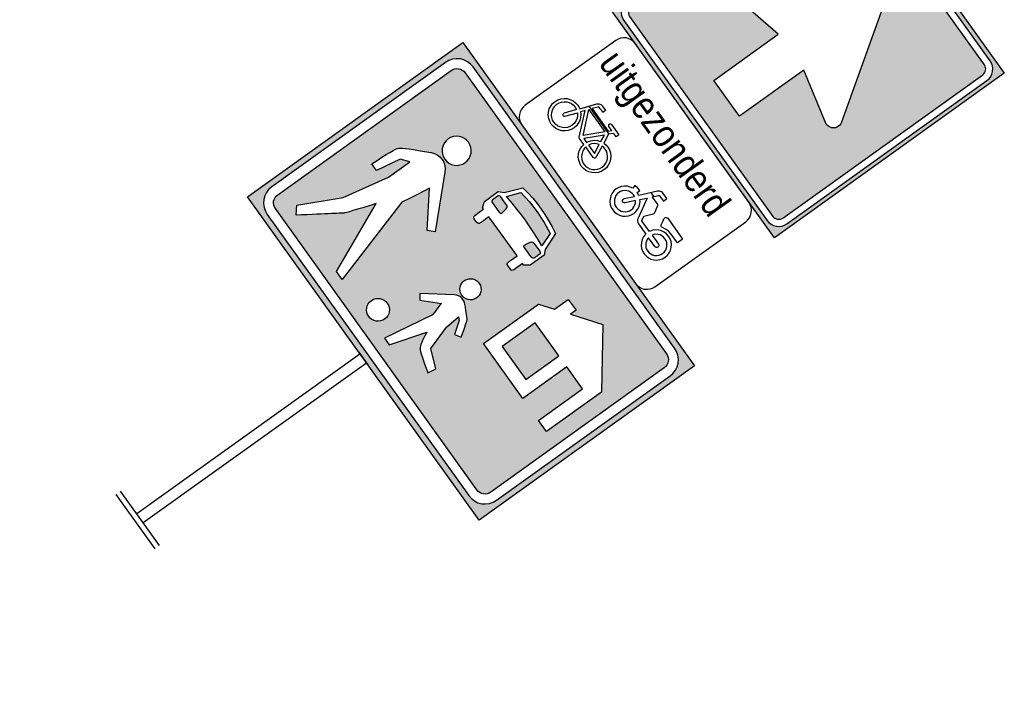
# Model space of a CAD drawing. Header units: metres. Extents: x 197071 to 197673, y 354832 to 355594.
# Tile 5 of 28: x 197665.39 to 197673.33, y 354846.97 to 354852.33. Entities that reach past the tile are written whole.
import ezdxf

# ---------------------------------------------------------------- set-up
doc = ezdxf.new("R2010")
doc.units = ezdxf.units.M
doc.layers.get('0').update_dxf_attribs({"lineweight": 25})
doc.styles.add('RVV', font='arial.ttf', dxfattribs={"width": 0.85, "height": 2})

# ---------------------------------------------------------------- blocks, each defined once
blk = doc.blocks.new('C03')
h = blk.add_hatch(color=253)
h.paths.add_polyline_path([(1.9935, 0.4412), (1.993, 0.4461), (1.9916, 0.4508), (1.9892, 0.4552), (1.9861, 0.459), (1.9822, 0.4622), (1.9778, 0.4646), (1.973, 0.466), (1.968, 0.4665), (1.0861, 0.4665), (1.0811, 0.466), (1.0763, 0.4646), (1.0719, 0.4622), (1.068, 0.459), (1.0648, 0.4552), (1.0625, 0.4508), (1.061, 0.4461), (1.0606, 0.4412), (1.0606, -0.4412), (1.061, -0.4461), (1.0625, -0.4508), (1.0648, -0.4552), (1.068, -0.459), (1.0718, -0.4622), (1.0762, -0.4646), (1.081, -0.466), (1.0859, -0.4665), (1.9682, -0.4665), (1.9731, -0.466), (1.9778, -0.4646), (1.9822, -0.4622), (1.9861, -0.459), (1.9892, -0.4552), (1.9916, -0.4508), (1.993, -0.4461), (1.9935, -0.4412)], flags=0)
h.paths.add_polyline_path([(1.8679, 0.0263), (1.8727, 0.0223), (1.8766, 0.0175), (1.8795, 0.0121), (1.8813, 0.0061), (1.8819, 0), (1.8813, -0.0061), (1.8795, -0.0121), (1.8766, -0.0175), (1.8727, -0.0223), (1.8679, -0.0263), (1.4573, -0.3102), (1.4519, -0.3132), (1.446, -0.3149), (1.4399, -0.3155), (1.4337, -0.3148), (1.4278, -0.3129), (1.4224, -0.3099), (1.4176, -0.3059), (1.4138, -0.301), (1.4109, -0.2956), (1.4092, -0.2896), (1.4087, -0.2835), (1.4095, -0.2774), (1.456, -0.0788), (1.1721, -0.0788), (1.1721, 0.0788), (1.456, 0.0788), (1.4095, 0.2774), (1.4087, 0.2835), (1.4092, 0.2896), (1.4109, 0.2956), (1.4138, 0.301), (1.4176, 0.3059), (1.4224, 0.3099), (1.4278, 0.3129), (1.4337, 0.3148), (1.4399, 0.3155), (1.446, 0.3149), (1.4519, 0.3132), (1.4573, 0.3102)], flags=0)
h.paths.add_polyline_path([(2.0341, 0.507), (1.02, 0.507), (1.02, -0.507), (2.0341, -0.507)])
h.paths.add_polyline_path([(2.004, 0.477), (2.0103, 0.4693), (2.015, 0.4605), (2.0179, 0.451), (2.0189, 0.4412), (2.0189, -0.4412), (2.0179, -0.451), (2.015, -0.4605), (2.0103, -0.4693), (2.004, -0.477), (1.9963, -0.4833), (1.9876, -0.488), (1.9781, -0.4909), (1.9682, -0.4918), (1.0859, -0.4918), (1.076, -0.4909), (1.0665, -0.488), (1.0577, -0.4833), (1.0501, -0.477), (1.0437, -0.4693), (1.0391, -0.4605), (1.0362, -0.451), (1.0352, -0.4412), (1.0352, 0.4412), (1.0362, 0.451), (1.0391, 0.4605), (1.0437, 0.4693), (1.0501, 0.477), (1.0577, 0.4833), (1.0665, 0.488), (1.076, 0.4909), (1.0859, 0.4918), (1.9682, 0.4918), (1.9781, 0.4909), (1.9876, 0.488), (1.9963, 0.4833)], flags=16)
at = {"color": 0}
blk.add_line((1.02, -0.02), (1.02, 0.02), dxfattribs=at)
for points in [[(2.0341, 0.507), (2.0341, -0.507), (1.02, -0.507), (1.02, 0.507), (2.0341, 0.507)], [(1.9682, -0.4918), (1.9781, -0.4909), (1.9876, -0.488), (1.9963, -0.4833), (2.004, -0.477), (2.0103, -0.4693), (2.015, -0.4605), (2.0179, -0.451), (2.0189, -0.4412), (2.0189, 0.4412), (2.0179, 0.451), (2.015, 0.4605), (2.0103, 0.4693), (2.004, 0.477), (1.9963, 0.4833), (1.9876, 0.488), (1.9781, 0.4909), (1.9682, 0.4918), (1.0859, 0.4918), (1.076, 0.4909), (1.0665, 0.488), (1.0577, 0.4833), (1.0501, 0.477), (1.0437, 0.4693), (1.0391, 0.4605), (1.0362, 0.451), (1.0352, 0.4412), (1.0352, -0.4412), (1.0362, -0.451), (1.0391, -0.4605), (1.0437, -0.4693), (1.0501, -0.477), (1.0577, -0.4833), (1.0665, -0.488), (1.076, -0.4909), (1.0859, -0.4918), (1.9682, -0.4918)], [(1.9682, -0.4665), (1.9731, -0.466), (1.9778, -0.4646), (1.9822, -0.4622), (1.9861, -0.459), (1.9892, -0.4552), (1.9916, -0.4508), (1.993, -0.4461), (1.9935, -0.4412), (1.9935, 0.4412), (1.993, 0.4461), (1.9916, 0.4508), (1.9892, 0.4552), (1.9861, 0.459), (1.9822, 0.4622), (1.9778, 0.4646), (1.973, 0.466), (1.968, 0.4665), (1.0861, 0.4665), (1.0811, 0.466), (1.0763, 0.4646), (1.0719, 0.4622), (1.068, 0.459), (1.0648, 0.4552), (1.0625, 0.4508), (1.061, 0.4461), (1.0606, 0.4412), (1.0606, -0.4412), (1.061, -0.4461), (1.0625, -0.4508), (1.0648, -0.4552), (1.068, -0.459), (1.0718, -0.4622), (1.0762, -0.4646), (1.081, -0.466), (1.0859, -0.4665), (1.9682, -0.4665)], [(1.456, -0.0788), (1.1721, -0.0788), (1.1721, 0.0788), (1.456, 0.0788), (1.4095, 0.2774), (1.4087, 0.2835), (1.4092, 0.2896), (1.4109, 0.2956), (1.4138, 0.301), (1.4176, 0.3059), (1.4224, 0.3099), (1.4278, 0.3129), (1.4337, 0.3148), (1.4399, 0.3155), (1.446, 0.3149), (1.4519, 0.3132), (1.4573, 0.3102), (1.8679, 0.0263), (1.8727, 0.0223), (1.8766, 0.0175), (1.8795, 0.0121), (1.8813, 0.0061), (1.8819, 0), (1.8813, -0.0061), (1.8795, -0.0121), (1.8766, -0.0175), (1.8727, -0.0223), (1.8679, -0.0263), (1.4573, -0.3102), (1.4519, -0.3132), (1.446, -0.3149), (1.4399, -0.3155), (1.4337, -0.3148), (1.4278, -0.3129), (1.4224, -0.3099), (1.4176, -0.3059), (1.4138, -0.301), (1.4109, -0.2956), (1.4092, -0.2896), (1.4087, -0.2835), (1.4095, -0.2774), (1.456, -0.0788)]]:
    blk.add_lwpolyline(points, close=True, dxfattribs=at)
blk = doc.blocks.new('OB54')
h = blk.add_hatch()
h.set_pattern_fill('LINE', color=0, scale=0.05, style=0)
h.paths.add_polyline_path([(-0.115, -0.3488), (-0.131, -0.3155), (-0.1387, -0.3217), (-0.1445, -0.3287), (-0.1488, -0.3368), (-0.1507, -0.3427), (-0.1519, -0.3488)], flags=16)
h.paths.add_polyline_path([(-0.157, -0.273), (-0.1912, -0.3442), (-0.2544, -0.273)], flags=16)
h.paths.add_polyline_path([(-0.1637, -0.3488), (-0.1622, -0.3404), (-0.1595, -0.3324), (-0.1542, -0.3222), (-0.147, -0.3134), (-0.136, -0.3048), (-0.1477, -0.2806), (-0.1805, -0.3488)], flags=16)
h.paths.add_polyline_path([(-0.2691, -0.3132), (-0.2629, -0.317), (-0.2574, -0.3217), (-0.2516, -0.3287), (-0.2473, -0.3368), (-0.2446, -0.3456), (-0.2438, -0.3547), (-0.2447, -0.3638), (-0.2473, -0.3726), (-0.2516, -0.3806), (-0.2574, -0.3877), (-0.2645, -0.3935), (-0.2725, -0.3978), (-0.2813, -0.4005), (-0.2904, -0.4014), (-0.2995, -0.4005), (-0.3083, -0.3978), (-0.3163, -0.3935), (-0.3234, -0.3877), (-0.3292, -0.3806), (-0.3335, -0.3726), (-0.3362, -0.3638), (-0.3371, -0.3547), (-0.3362, -0.3456), (-0.3335, -0.3368), (-0.3292, -0.3287), (-0.3234, -0.3216), (-0.3163, -0.3159), (-0.3083, -0.3116), (-0.2995, -0.3089), (-0.2904, -0.308), (-0.28, -0.3092), (-0.2958, -0.3526), (-0.2962, -0.3549), (-0.2957, -0.3571), (-0.2943, -0.359), (-0.2924, -0.3602), (-0.2901, -0.3605), (-0.2879, -0.36), (-0.2861, -0.3586), (-0.2849, -0.3567)], flags=16)
h.paths.add_polyline_path([(-0.1901, -0.3604), (-0.1923, -0.3599), (-0.1941, -0.3586), (-0.259, -0.2854), (-0.265, -0.3021), (-0.2566, -0.307), (-0.2491, -0.3134), (-0.2419, -0.3222), (-0.2365, -0.3324), (-0.2332, -0.3433), (-0.232, -0.3547), (-0.2331, -0.3661), (-0.2364, -0.377), (-0.2419, -0.3871), (-0.2492, -0.3959), (-0.258, -0.4032), (-0.2681, -0.4086), (-0.279, -0.4119), (-0.2904, -0.413), (-0.3018, -0.4119), (-0.3127, -0.4086), (-0.3228, -0.4032), (-0.3317, -0.3959), (-0.3389, -0.3871), (-0.3443, -0.377), (-0.3476, -0.3661), (-0.3488, -0.3547), (-0.3476, -0.3433), (-0.3443, -0.3324), (-0.3389, -0.3223), (-0.3317, -0.3134), (-0.3228, -0.3062), (-0.3127, -0.3008), (-0.3018, -0.2974), (-0.2904, -0.2963), (-0.2831, -0.2968), (-0.276, -0.2981), (-0.254, -0.2377), (-0.2505, -0.2319), (-0.2449, -0.2278), (-0.242, -0.2267), (-0.2398, -0.2263), (-0.2377, -0.2263), (-0.2332, -0.2263), (-0.2263, -0.2263), (-0.217, -0.2263), (-0.217, -0.238), (-0.2262, -0.238), (-0.2328, -0.238), (-0.2369, -0.238), (-0.2385, -0.238), (-0.2401, -0.2385), (-0.242, -0.2398), (-0.2431, -0.2417), (-0.2503, -0.2613), (-0.1514, -0.2613), (-0.1457, -0.2497), (-0.1634, -0.2497), (-0.1656, -0.2492), (-0.1675, -0.2479), (-0.1687, -0.2461), (-0.1691, -0.2438), (-0.1687, -0.2416), (-0.1675, -0.2397), (-0.1656, -0.2384), (-0.1634, -0.238), (-0.1182, -0.238), (-0.1182, -0.2497), (-0.1329, -0.2497), (-0.1412, -0.2672), (-0.1255, -0.2998), (-0.1158, -0.2972), (-0.1056, -0.2963), (-0.0943, -0.2974), (-0.0833, -0.3008), (-0.0732, -0.3062), (-0.0644, -0.3134), (-0.0572, -0.3223), (-0.0518, -0.3324), (-0.0484, -0.3433), (-0.0473, -0.3547), (-0.0484, -0.3661), (-0.0517, -0.377), (-0.0571, -0.3871), (-0.0644, -0.3959), (-0.0732, -0.4032), (-0.0833, -0.4086), (-0.0943, -0.4119), (-0.1056, -0.413), (-0.117, -0.4119), (-0.1279, -0.4086), (-0.138, -0.4032), (-0.1469, -0.3959), (-0.1541, -0.3871), (-0.1595, -0.377), (-0.1622, -0.3688), (-0.1637, -0.3604)])
h.paths.add_polyline_path([(-0.152, -0.3604), (-0.1508, -0.3666), (-0.1488, -0.3726), (-0.1445, -0.3806), (-0.1387, -0.3877), (-0.1316, -0.3935), (-0.1236, -0.3978), (-0.1148, -0.4005), (-0.1056, -0.4014), (-0.0965, -0.4005), (-0.0878, -0.3978), (-0.0797, -0.3935), (-0.0726, -0.3877), (-0.0668, -0.3806), (-0.0625, -0.3726), (-0.0598, -0.3638), (-0.0589, -0.3547), (-0.0598, -0.3456), (-0.0625, -0.3368), (-0.0668, -0.3287), (-0.0726, -0.3216), (-0.0797, -0.3159), (-0.0878, -0.3116), (-0.0965, -0.3089), (-0.1056, -0.308), (-0.1132, -0.3086), (-0.1204, -0.3104), (-0.1004, -0.3522), (-0.0998, -0.3544), (-0.1001, -0.3566), (-0.1013, -0.3585), (-0.1031, -0.3599), (-0.1053, -0.3604)], flags=16)
h = blk.add_hatch()
h.set_pattern_fill('LINE', color=0, scale=0.05, style=0)
h.paths.add_polyline_path([(0.1647, -0.3563), (0.1681, -0.3606), (0.1724, -0.3639), (0.1774, -0.366), (0.1827, -0.3667), (0.2275, -0.3667), (0.2288, -0.3733), (0.2311, -0.3797), (0.236, -0.3891), (0.2428, -0.3973), (0.251, -0.404), (0.2603, -0.4089), (0.2705, -0.412), (0.2811, -0.413), (0.2916, -0.412), (0.3018, -0.4089), (0.3111, -0.404), (0.3194, -0.3973), (0.3261, -0.3891), (0.331, -0.3797), (0.3342, -0.3695), (0.3352, -0.359), (0.3342, -0.3484), (0.3311, -0.3382), (0.3261, -0.3289), (0.3194, -0.3207), (0.3111, -0.314), (0.3018, -0.309), (0.2916, -0.3059), (0.2811, -0.3048), (0.2705, -0.3059), (0.2603, -0.309), (0.251, -0.314), (0.2428, -0.3207), (0.236, -0.3289), (0.2311, -0.3383), (0.2288, -0.3446), (0.2275, -0.3512), (0.1819, -0.3512), (0.1794, -0.3501), (0.1781, -0.3484), (0.1706, -0.3356), (0.1841, -0.3031), (0.1847, -0.3001), (0.184, -0.2971), (0.1836, -0.2962), (0.1709, -0.2747), (0.1694, -0.2725), (0.1668, -0.2708), (0.1638, -0.2703), (0.1323, -0.2703), (0.1412, -0.2494), (0.1424, -0.2475), (0.1447, -0.2471), (0.1683, -0.2471), (0.1683, -0.2313), (0.1455, -0.2313), (0.1414, -0.2317), (0.1376, -0.2329), (0.1312, -0.2371), (0.1269, -0.2432), (0.1002, -0.3062), (0.0879, -0.3048), (0.0879, -0.2931), (0.075, -0.2944), (0.0627, -0.2981), (0.0671, -0.309), (0.0578, -0.314), (0.0496, -0.3207), (0.0428, -0.3289), (0.0378, -0.3382), (0.0348, -0.3484), (0.0337, -0.359), (0.0348, -0.3695), (0.0378, -0.3797), (0.0428, -0.389), (0.0496, -0.3973), (0.0578, -0.404), (0.0672, -0.4089), (0.0773, -0.412), (0.0879, -0.413), (0.0984, -0.412), (0.1086, -0.4089), (0.1179, -0.404), (0.1262, -0.3973), (0.1329, -0.3891), (0.1379, -0.3797), (0.141, -0.3695), (0.142, -0.359), (0.141, -0.3484), (0.1379, -0.3382), (0.1329, -0.3289), (0.1262, -0.3207), (0.1207, -0.3159), (0.1147, -0.312), (0.1248, -0.2881)])
h.paths.add_polyline_path([(0.1149, -0.3321), (0.1196, -0.3378), (0.1231, -0.3444), (0.1253, -0.3515), (0.126, -0.359), (0.1253, -0.3664), (0.1231, -0.3736), (0.1195, -0.3801), (0.1148, -0.3859), (0.109, -0.3907), (0.1024, -0.3942), (0.0953, -0.3964), (0.0878, -0.3971), (0.0804, -0.3964), (0.0733, -0.3942), (0.0667, -0.3907), (0.061, -0.3859), (0.0562, -0.3801), (0.0527, -0.3735), (0.0505, -0.3664), (0.0498, -0.359), (0.0505, -0.3515), (0.0527, -0.3444), (0.0562, -0.3378), (0.061, -0.332), (0.0667, -0.3273), (0.0733, -0.3238), (0.0804, -0.3216), (0.0879, -0.3209), (0.0938, -0.3213), (0.0791, -0.3559), (0.0785, -0.3589), (0.079, -0.3619), (0.0807, -0.3644), (0.0832, -0.3661), (0.0862, -0.3667), (0.0891, -0.3662), (0.0917, -0.3645), (0.0934, -0.362), (0.1083, -0.3269)], flags=16)
h.paths.add_polyline_path([(0.2459, -0.3444), (0.2494, -0.3378), (0.2541, -0.332), (0.2599, -0.3273), (0.2665, -0.3238), (0.2736, -0.3216), (0.2811, -0.3209), (0.2885, -0.3216), (0.2957, -0.3238), (0.3022, -0.3273), (0.308, -0.332), (0.3128, -0.3378), (0.3163, -0.3444), (0.3184, -0.3515), (0.3191, -0.359), (0.3184, -0.3664), (0.3162, -0.3736), (0.3127, -0.3801), (0.308, -0.3859), (0.3022, -0.3907), (0.2957, -0.3942), (0.2885, -0.3964), (0.2811, -0.3971), (0.2736, -0.3964), (0.2665, -0.3942), (0.2599, -0.3907), (0.2541, -0.3859), (0.2494, -0.3801), (0.2459, -0.3736), (0.2438, -0.3667), (0.2827, -0.3667), (0.2856, -0.3662), (0.2882, -0.3645), (0.2899, -0.3619), (0.2905, -0.359), (0.2899, -0.356), (0.2882, -0.3535), (0.2856, -0.3518), (0.2827, -0.3512), (0.2438, -0.3512)], flags=16)
h.paths.add_polyline_path([(0.281, -0.2931), (0.3194, -0.2931), (0.3194, -0.2703), (0.2271, -0.2703), (0.2241, -0.2709), (0.2216, -0.2725), (0.22, -0.275), (0.2194, -0.278), (0.22, -0.281), (0.2206, -0.2821), (0.2244, -0.2886), (0.2276, -0.2942), (0.2303, -0.2988), (0.2325, -0.3024), (0.2344, -0.3047), (0.2372, -0.306), (0.2402, -0.3062), (0.2429, -0.3052), (0.2559, -0.2982), (0.2682, -0.2944)], flags=17)
at = {"color": 0, "flags": 128}
blk.add_lwpolyline([(-0.4, -0.45, 0.414214), (-0.35, -0.5), (0.35, -0.5, 0.414214), (0.4, -0.45), (0.4, -0.05, 0.414214), (0.35, 0), (-0.35, 0, 0.414214), (-0.4, -0.05)], format="xyb", close=True, dxfattribs=at)
at = {"color": 0}
for points in [[(-0.1901, -0.3604), (-0.1923, -0.3599), (-0.1941, -0.3586), (-0.259, -0.2854), (-0.265, -0.3021), (-0.2566, -0.307), (-0.2491, -0.3134), (-0.2419, -0.3222), (-0.2365, -0.3324), (-0.2332, -0.3433), (-0.232, -0.3547), (-0.2331, -0.3661), (-0.2364, -0.377), (-0.2419, -0.3871), (-0.2492, -0.3959), (-0.258, -0.4032), (-0.2681, -0.4086), (-0.279, -0.4119), (-0.2904, -0.413), (-0.3018, -0.4119), (-0.3127, -0.4086), (-0.3228, -0.4032), (-0.3317, -0.3959), (-0.3389, -0.3871), (-0.3443, -0.377), (-0.3476, -0.3661), (-0.3488, -0.3547), (-0.3476, -0.3433), (-0.3443, -0.3324), (-0.3389, -0.3223), (-0.3317, -0.3134), (-0.3228, -0.3062), (-0.3127, -0.3008), (-0.3018, -0.2974), (-0.2904, -0.2963), (-0.2831, -0.2968), (-0.276, -0.2981), (-0.254, -0.2377), (-0.2505, -0.2319), (-0.2449, -0.2278), (-0.242, -0.2267), (-0.2398, -0.2263), (-0.2377, -0.2263), (-0.2332, -0.2263), (-0.2263, -0.2263), (-0.217, -0.2263), (-0.217, -0.238), (-0.2262, -0.238), (-0.2328, -0.238), (-0.2369, -0.238), (-0.2385, -0.238), (-0.2401, -0.2385), (-0.242, -0.2398), (-0.2431, -0.2417), (-0.2503, -0.2613), (-0.1514, -0.2613), (-0.1457, -0.2497), (-0.1634, -0.2497), (-0.1656, -0.2492), (-0.1675, -0.2479), (-0.1687, -0.2461), (-0.1691, -0.2438), (-0.1687, -0.2416), (-0.1675, -0.2397), (-0.1656, -0.2384), (-0.1634, -0.238), (-0.1182, -0.238), (-0.1182, -0.2497), (-0.1329, -0.2497), (-0.1412, -0.2672), (-0.1255, -0.2998), (-0.1158, -0.2972), (-0.1056, -0.2963), (-0.0943, -0.2974), (-0.0833, -0.3008), (-0.0732, -0.3062), (-0.0644, -0.3134), (-0.0572, -0.3223), (-0.0518, -0.3324), (-0.0484, -0.3433), (-0.0473, -0.3547), (-0.0484, -0.3661), (-0.0517, -0.377), (-0.0571, -0.3871), (-0.0644, -0.3959), (-0.0732, -0.4032), (-0.0833, -0.4086), (-0.0943, -0.4119), (-0.1056, -0.413), (-0.117, -0.4119), (-0.1279, -0.4086), (-0.138, -0.4032), (-0.1469, -0.3959), (-0.1541, -0.3871), (-0.1595, -0.377), (-0.1622, -0.3688), (-0.1637, -0.3604), (-0.1901, -0.3604)], [(0.0671, -0.309), (0.0578, -0.314), (0.0496, -0.3207), (0.0428, -0.3289), (0.0378, -0.3382), (0.0348, -0.3484), (0.0337, -0.359), (0.0348, -0.3695), (0.0378, -0.3797), (0.0428, -0.389), (0.0496, -0.3973), (0.0578, -0.404), (0.0672, -0.4089), (0.0773, -0.412), (0.0879, -0.413), (0.0984, -0.412), (0.1086, -0.4089), (0.1179, -0.404), (0.1262, -0.3973), (0.1329, -0.3891), (0.1379, -0.3797), (0.141, -0.3695), (0.142, -0.359), (0.141, -0.3484), (0.1379, -0.3382), (0.1329, -0.3289), (0.1262, -0.3207), (0.1207, -0.3159), (0.1147, -0.312), (0.1248, -0.2881), (0.1647, -0.3563), (0.1681, -0.3606), (0.1724, -0.3639), (0.1774, -0.366), (0.1827, -0.3667), (0.2275, -0.3667), (0.2288, -0.3733), (0.2311, -0.3797), (0.236, -0.3891), (0.2428, -0.3973), (0.251, -0.404), (0.2603, -0.4089), (0.2705, -0.412), (0.2811, -0.413), (0.2916, -0.412), (0.3018, -0.4089), (0.3111, -0.404), (0.3194, -0.3973), (0.3261, -0.3891), (0.331, -0.3797), (0.3342, -0.3695), (0.3352, -0.359), (0.3342, -0.3484), (0.3311, -0.3382), (0.3261, -0.3289), (0.3194, -0.3207), (0.3111, -0.314), (0.3018, -0.309), (0.2916, -0.3059), (0.2811, -0.3048), (0.2705, -0.3059), (0.2603, -0.309), (0.251, -0.314), (0.2428, -0.3207), (0.236, -0.3289), (0.2311, -0.3383), (0.2288, -0.3446), (0.2275, -0.3512), (0.1827, -0.3512), (0.1814, -0.351), (0.1802, -0.3504), (0.1791, -0.3496), (0.1781, -0.3484), (0.1706, -0.3356), (0.1841, -0.3031), (0.1847, -0.3001), (0.184, -0.2971), (0.1836, -0.2962), (0.1709, -0.2747), (0.1694, -0.2725), (0.1668, -0.2708), (0.1638, -0.2703), (0.1323, -0.2703), (0.1412, -0.2494), (0.142, -0.2482), (0.1432, -0.2474), (0.1447, -0.2471), (0.1683, -0.2471), (0.1683, -0.2313), (0.1455, -0.2313), (0.1414, -0.2317), (0.1376, -0.2329), (0.1312, -0.2371), (0.1269, -0.2432), (0.1002, -0.3062), (0.0879, -0.3048), (0.0879, -0.2931), (0.075, -0.2944), (0.0627, -0.2981), (0.0671, -0.309)], [(-0.157, -0.273), (-0.1912, -0.3442), (-0.2544, -0.273), (-0.157, -0.273)], [(-0.1637, -0.3488), (-0.1622, -0.3404), (-0.1595, -0.3324), (-0.1542, -0.3222), (-0.147, -0.3134), (-0.136, -0.3048), (-0.1477, -0.2806), (-0.1805, -0.3488), (-0.1637, -0.3488)], [(0.2436, -0.3048), (0.2431, -0.3051), (0.2402, -0.3062), (0.2372, -0.306), (0.2344, -0.3047), (0.2325, -0.3024), (0.2303, -0.2988), (0.2276, -0.2942), (0.2244, -0.2886), (0.2206, -0.2821), (0.22, -0.281), (0.2194, -0.278), (0.22, -0.275), (0.2216, -0.2725), (0.2241, -0.2709), (0.2271, -0.2703), (0.3194, -0.2703), (0.3194, -0.2931), (0.281, -0.2931), (0.2682, -0.2944), (0.2559, -0.2982), (0.2436, -0.3048)], [(-0.2691, -0.3132), (-0.2629, -0.317), (-0.2574, -0.3217), (-0.2516, -0.3287), (-0.2473, -0.3368), (-0.2446, -0.3456), (-0.2438, -0.3547), (-0.2447, -0.3638), (-0.2473, -0.3726), (-0.2516, -0.3806), (-0.2574, -0.3877), (-0.2645, -0.3935), (-0.2725, -0.3978), (-0.2813, -0.4005), (-0.2904, -0.4014), (-0.2995, -0.4005), (-0.3083, -0.3978), (-0.3163, -0.3935), (-0.3234, -0.3877), (-0.3292, -0.3806), (-0.3335, -0.3726), (-0.3362, -0.3638), (-0.3371, -0.3547), (-0.3362, -0.3456), (-0.3335, -0.3368), (-0.3292, -0.3287), (-0.3234, -0.3216), (-0.3163, -0.3159), (-0.3083, -0.3116), (-0.2995, -0.3089), (-0.2904, -0.308), (-0.28, -0.3092), (-0.2958, -0.3526), (-0.2962, -0.3549), (-0.2957, -0.3571), (-0.2943, -0.359), (-0.2924, -0.3602), (-0.2901, -0.3605), (-0.2879, -0.36), (-0.2861, -0.3586), (-0.2849, -0.3567), (-0.2691, -0.3132)], [(-0.152, -0.3604), (-0.1508, -0.3666), (-0.1488, -0.3726), (-0.1445, -0.3806), (-0.1387, -0.3877), (-0.1316, -0.3935), (-0.1236, -0.3978), (-0.1148, -0.4005), (-0.1056, -0.4014), (-0.0965, -0.4005), (-0.0878, -0.3978), (-0.0797, -0.3935), (-0.0726, -0.3877), (-0.0668, -0.3806), (-0.0625, -0.3726), (-0.0598, -0.3638), (-0.0589, -0.3547), (-0.0598, -0.3456), (-0.0625, -0.3368), (-0.0668, -0.3287), (-0.0726, -0.3216), (-0.0797, -0.3159), (-0.0878, -0.3116), (-0.0965, -0.3089), (-0.1056, -0.308), (-0.1132, -0.3086), (-0.1204, -0.3104), (-0.1004, -0.3522), (-0.0998, -0.3544), (-0.1001, -0.3566), (-0.1013, -0.3585), (-0.1031, -0.3599), (-0.1053, -0.3604), (-0.152, -0.3604)], [(-0.115, -0.3488), (-0.131, -0.3155), (-0.1387, -0.3217), (-0.1445, -0.3287), (-0.1488, -0.3368), (-0.1507, -0.3427), (-0.1519, -0.3488), (-0.115, -0.3488)], [(0.0934, -0.362), (0.0917, -0.3645), (0.0891, -0.3662), (0.0862, -0.3667), (0.0832, -0.3661), (0.0807, -0.3644), (0.079, -0.3619), (0.0785, -0.3589), (0.0791, -0.3559), (0.0938, -0.3213), (0.0879, -0.3209), (0.0804, -0.3216), (0.0733, -0.3238), (0.0667, -0.3273), (0.061, -0.332), (0.0562, -0.3378), (0.0527, -0.3444), (0.0505, -0.3515), (0.0498, -0.359), (0.0505, -0.3664), (0.0527, -0.3735), (0.0562, -0.3801), (0.061, -0.3859), (0.0667, -0.3907), (0.0733, -0.3942), (0.0804, -0.3964), (0.0878, -0.3971), (0.0953, -0.3964), (0.1024, -0.3942), (0.109, -0.3907), (0.1148, -0.3859), (0.1195, -0.3801), (0.1231, -0.3736), (0.1253, -0.3664), (0.126, -0.359), (0.1253, -0.3515), (0.1231, -0.3444), (0.1196, -0.3378), (0.1149, -0.3321), (0.1083, -0.3269), (0.0934, -0.362)], [(0.2438, -0.3667), (0.2459, -0.3736), (0.2494, -0.3801), (0.2541, -0.3859), (0.2599, -0.3907), (0.2665, -0.3942), (0.2736, -0.3964), (0.2811, -0.3971), (0.2885, -0.3964), (0.2957, -0.3942), (0.3022, -0.3907), (0.308, -0.3859), (0.3127, -0.3801), (0.3162, -0.3736), (0.3184, -0.3664), (0.3191, -0.359), (0.3184, -0.3515), (0.3163, -0.3444), (0.3128, -0.3378), (0.308, -0.332), (0.3022, -0.3273), (0.2957, -0.3238), (0.2885, -0.3216), (0.2811, -0.3209), (0.2736, -0.3216), (0.2665, -0.3238), (0.2599, -0.3273), (0.2541, -0.332), (0.2494, -0.3378), (0.2459, -0.3444), (0.2438, -0.3512), (0.2827, -0.3512), (0.2856, -0.3518), (0.2882, -0.3535), (0.2899, -0.356), (0.2905, -0.359), (0.2899, -0.3619), (0.2882, -0.3645), (0.2856, -0.3662), (0.2827, -0.3667), (0.2438, -0.3667)]]:
    blk.add_lwpolyline(points, close=True, dxfattribs=at)
at = {"color": 0, "style": 'RVV', "width": 0.85}
blk.add_text('uitgezonderd', height=0.1, dxfattribs=at).set_placement((-0.3701, -0.1502))
blk = doc.blocks.new('G05')
h = blk.add_hatch(color=252)
h.paths.add_polyline_path([(1.9554, 0.7131), (1.0046, 0.7131), (1.0046, -0.7131), (1.9554, -0.7131)])
h.paths.add_polyline_path([(1.9131, 0.6708), (1.922, 0.66), (1.9286, 0.6477), (1.9327, 0.6343), (1.934, 0.6204), (1.934, -0.6204), (1.9327, -0.6343), (1.9286, -0.6477), (1.922, -0.66), (1.9131, -0.6708), (1.9023, -0.6797), (1.89, -0.6863), (1.8766, -0.6903), (1.8627, -0.6917), (1.0973, -0.6917), (1.0834, -0.6903), (1.07, -0.6863), (1.0577, -0.6797), (1.0469, -0.6708), (1.038, -0.66), (1.0314, -0.6477), (1.0274, -0.6343), (1.026, -0.6204), (1.026, 0.6204), (1.0274, 0.6343), (1.0314, 0.6477), (1.038, 0.66), (1.0469, 0.6708), (1.0577, 0.6797), (1.07, 0.6863), (1.0834, 0.6903), (1.0973, 0.6917), (1.8627, 0.6917), (1.8766, 0.6903), (1.89, 0.6863), (1.9023, 0.6797)], flags=16)
h.paths.add_polyline_path([(1.8879, 0.6456), (1.8924, 0.6402), (1.8957, 0.634), (1.8977, 0.6273), (1.8984, 0.6204), (1.8984, -0.6204), (1.8977, -0.6273), (1.8957, -0.634), (1.8924, -0.6402), (1.8879, -0.6456), (1.8825, -0.65), (1.8763, -0.6533), (1.8696, -0.6554), (1.8627, -0.6561), (1.0973, -0.6561), (1.0904, -0.6554), (1.0837, -0.6533), (1.0775, -0.65), (1.0721, -0.6456), (1.0677, -0.6402), (1.0644, -0.634), (1.0623, -0.6273), (1.0617, -0.6204), (1.0617, 0.6204), (1.0623, 0.6273), (1.0644, 0.634), (1.0677, 0.6402), (1.0721, 0.6456), (1.0776, 0.65), (1.0838, 0.6534), (1.0906, 0.6554), (1.0976, 0.6561), (1.8625, 0.6561), (1.8695, 0.6554), (1.8762, 0.6534), (1.8825, 0.65)], flags=0)
h.paths.add_polyline_path([(1.748, 0.4474), (1.7546, 0.4395), (1.7594, 0.4305), (1.7624, 0.4207), (1.7634, 0.4105), (1.7624, 0.4004), (1.7594, 0.3905), (1.7546, 0.3815), (1.748, 0.3735), (1.7401, 0.367), (1.731, 0.3622), (1.7213, 0.3592), (1.7111, 0.3582), (1.7009, 0.3592), (1.6911, 0.3622), (1.682, 0.367), (1.6741, 0.3736), (1.6676, 0.3815), (1.6627, 0.3906), (1.6597, 0.4004), (1.6587, 0.4106), (1.6597, 0.4208), (1.6627, 0.4306), (1.6676, 0.4396), (1.6741, 0.4475), (1.682, 0.454), (1.6911, 0.4588), (1.7008, 0.4618), (1.711, 0.4628), (1.7212, 0.4618), (1.731, 0.4588), (1.7401, 0.4539)], flags=0)
h.paths.add_polyline_path([(1.6402, 0.4491), (1.6458, 0.4387), (1.6492, 0.4274), (1.6504, 0.4157), (1.6492, 0.4039), (1.6458, 0.3926), (1.6399, 0.382), (1.6316, 0.3723), (1.4786, 0.2187), (1.4584, 0.2394), (1.5534, 0.3586), (1.5313, 0.3611), (1.5057, 0.3646), (1.4765, 0.3692), (1.4437, 0.3747), (1.1085, 0.2745), (1.1085, 0.3101), (1.3666, 0.4247), (1.3409, 0.4333), (1.3184, 0.4408), (1.2993, 0.4473), (1.2834, 0.4527), (1.2709, 0.4571), (1.2616, 0.4604), (1.2556, 0.4626), (1.253, 0.4638), (1.2519, 0.4644), (1.2498, 0.4658), (1.2466, 0.4679), (1.2424, 0.4706), (1.2371, 0.4741), (1.2307, 0.4782), (1.2233, 0.4831), (1.2148, 0.4886), (1.2052, 0.4948), (1.1946, 0.5018), (1.1829, 0.5094), (1.1702, 0.5177), (1.1563, 0.5268), (1.1415, 0.5365), (1.1255, 0.5469), (1.1085, 0.558), (1.1317, 0.5855), (1.2821, 0.5112), (1.4568, 0.476), (1.5512, 0.476), (1.5294, 0.5039), (1.4357, 0.5204), (1.4357, 0.5495), (1.459, 0.5486), (1.4797, 0.5477), (1.4978, 0.5466), (1.5132, 0.5453), (1.5259, 0.544), (1.5359, 0.5425), (1.5433, 0.5409), (1.548, 0.5392), (1.5523, 0.5363), (1.5584, 0.5314), (1.5663, 0.5244), (1.576, 0.5154), (1.5875, 0.5042), (1.6008, 0.491), (1.6159, 0.4757), (1.6328, 0.4583)], flags=0)
h.paths.add_polyline_path([(1.7475, 0.2049), (1.7624, 0.1902), (1.8264, 0.165), (1.8304, 0.1387), (1.8333, 0.1132), (1.8351, 0.0883), (1.8356, 0.0642), (1.8351, 0.04), (1.8333, 0.0152), (1.8304, -0.0104), (1.8264, -0.0366), (1.7624, -0.0618), (1.7475, -0.0765), (1.6864, -0.0765), (1.6673, -0.0622), (1.6673, -0.0559), (1.6538, -0.0559), (1.6429, -0.0559), (1.6346, -0.0559), (1.629, -0.0559), (1.6252, -0.0554), (1.6225, -0.0538), (1.6209, -0.0512), (1.6204, -0.0475), (1.6204, -0.0306), (1.6209, -0.027), (1.6225, -0.0243), (1.6252, -0.0228), (1.629, -0.0222), (1.6346, -0.0222), (1.6429, -0.0222), (1.6538, -0.0222), (1.6673, -0.0222), (1.6673, 0.0642), (1.6673, 0.1506), (1.6538, 0.1506), (1.6429, 0.1506), (1.6346, 0.1506), (1.629, 0.1506), (1.6252, 0.1511), (1.6225, 0.1527), (1.6209, 0.1553), (1.6204, 0.159), (1.6204, 0.1758), (1.6209, 0.1795), (1.6225, 0.1822), (1.6252, 0.1837), (1.629, 0.1843), (1.6346, 0.1843), (1.6429, 0.1843), (1.6538, 0.1843), (1.6673, 0.1843), (1.6673, 0.1906), (1.6864, 0.2049)], flags=0)
h.paths.add_polyline_path([(1.7389, 0.1921), (1.7414, 0.1906), (1.7429, 0.1879), (1.7434, 0.1842), (1.7434, 0.1665), (1.7434, 0.1487), (1.7428, 0.1449), (1.7411, 0.1419), (1.7382, 0.1397), (1.7341, 0.1384), (1.7157, 0.1345), (1.7117, 0.1342), (1.7088, 0.1352), (1.7071, 0.1375), (1.7065, 0.1411), (1.7065, 0.1507), (1.7065, 0.1627), (1.7065, 0.1746), (1.7065, 0.1842), (1.707, 0.1879), (1.7086, 0.1906), (1.7113, 0.1921), (1.7151, 0.1927), (1.722, 0.1927), (1.7256, 0.1927), (1.729, 0.1927), (1.7355, 0.1927)], flags=0)
h.paths.add_polyline_path([(1.7609, 0.1727), (1.8107, 0.1549), (1.8166, 0.1099), (1.8186, 0.0642), (1.8166, 0.0185), (1.8107, -0.0265), (1.7609, -0.0443), (1.7632, -0.014), (1.7648, 0.0142), (1.7657, 0.0402), (1.7661, 0.0642), (1.7657, 0.0881), (1.7648, 0.1142), (1.7632, 0.1424)], flags=0)
h.paths.add_polyline_path([(1.7341, -0.01), (1.7382, -0.0114), (1.7411, -0.0136), (1.7428, -0.0166), (1.7434, -0.0204), (1.7434, -0.0381), (1.7434, -0.0559), (1.7429, -0.0596), (1.7414, -0.0622), (1.7389, -0.0638), (1.7355, -0.0643), (1.729, -0.0643), (1.7256, -0.0643), (1.722, -0.0643), (1.7151, -0.0643), (1.7113, -0.0638), (1.7086, -0.0622), (1.707, -0.0596), (1.7065, -0.0559), (1.7065, -0.0463), (1.7065, -0.0343), (1.7065, -0.0223), (1.7065, -0.0127), (1.7071, -0.0091), (1.7088, -0.0069), (1.7117, -0.0059), (1.7157, -0.0062)], flags=0)
h.paths.add_polyline_path([(1.4853, 0.0078), (1.4907, 0.0027), (1.495, -0.0034), (1.498, -0.0103), (1.4997, -0.0176), (1.4999, -0.025), (1.4986, -0.0322), (1.4958, -0.0391), (1.4918, -0.0454), (1.4867, -0.0508), (1.4806, -0.0551), (1.4738, -0.0582), (1.4666, -0.0598), (1.4592, -0.06), (1.4519, -0.0587), (1.445, -0.056), (1.4387, -0.052), (1.4333, -0.0469), (1.429, -0.0408), (1.4259, -0.034), (1.4243, -0.0267), (1.4241, -0.0193), (1.4254, -0.012), (1.4281, -0.0051), (1.4321, 0.0012), (1.4372, 0.0067), (1.4433, 0.011), (1.4501, 0.014), (1.4573, 0.0156), (1.4647, 0.0158), (1.472, 0.0145), (1.479, 0.0118)], flags=0)
h.paths.add_polyline_path([(1.403, -0.0049), (1.409, -0.0102), (1.4134, -0.0164), (1.4165, -0.0233), (1.4182, -0.0307), (1.4181, -0.044), (1.4169, -0.048), (1.4141, -0.0546), (1.4099, -0.0635), (1.4042, -0.075), (1.3983, -0.0864), (1.3937, -0.095), (1.3903, -0.101), (1.3881, -0.1043), (1.3866, -0.1058), (1.3836, -0.1082), (1.3791, -0.1115), (1.3732, -0.1157), (1.3657, -0.1209), (1.3568, -0.127), (1.3464, -0.134), (1.3345, -0.142), (1.3208, -0.1204), (1.3637, -0.09), (1.3694, -0.0773), (1.313, -0.0823), (1.2226, -0.1122), (1.1952, -0.1814), (1.1631, -0.1769), (1.168, -0.1589), (1.1724, -0.143), (1.1765, -0.129), (1.1802, -0.1171), (1.1835, -0.1071), (1.1865, -0.0992), (1.189, -0.0933), (1.1912, -0.0894), (1.1937, -0.0864), (1.1974, -0.0831), (1.2024, -0.0794), (1.2085, -0.0754), (1.2157, -0.0711), (1.2242, -0.0665), (1.2338, -0.0615), (1.2446, -0.0562), (1.1085, -0.014), (1.1085, 0.0148), (1.2976, -0.0175), (1.3142, -0.0125), (1.3282, -0.0084), (1.3396, -0.0051), (1.3484, -0.0028), (1.2913, 0.052), (1.3056, 0.0716)], flags=0)
h.paths.add_polyline_path([(1.1836, 0.1342), (1.1874, 0.127), (1.1897, 0.1192), (1.1905, 0.1112), (1.1897, 0.1032), (1.1874, 0.0954), (1.1836, 0.0882), (1.1786, 0.0821), (1.1725, 0.0771), (1.1653, 0.0733), (1.1575, 0.071), (1.1495, 0.0702), (1.1414, 0.071), (1.1336, 0.0733), (1.1265, 0.0771), (1.1204, 0.0821), (1.1154, 0.0882), (1.1116, 0.0954), (1.1093, 0.1032), (1.1085, 0.1112), (1.1093, 0.1192), (1.1116, 0.127), (1.1154, 0.1342), (1.1204, 0.1403), (1.1265, 0.1453), (1.1336, 0.1491), (1.1414, 0.1514), (1.1495, 0.1522), (1.1575, 0.1514), (1.1653, 0.1491), (1.1725, 0.1453), (1.1786, 0.1403)], flags=0)
h.paths.add_polyline_path([(1.6288, -0.2072), (1.6651, -0.2557), (1.7258, -0.2557), (1.7258, -0.3041), (1.7015, -0.3041), (1.7743, -0.4012), (1.6288, -0.5952), (1.3863, -0.5952), (1.3863, -0.5467), (1.5803, -0.5467), (1.5803, -0.4497), (1.3863, -0.4497), (1.3863, -0.2072)], flags=0)
h.paths.add_polyline_path([(1.5803, -0.2557), (1.5803, -0.4012), (1.4348, -0.4012), (1.4348, -0.2557)], flags=0)
at = {"color": 0}
for p, q in [((0, -0.12), (0, 0.12)), ((0.02, -0.12), (0.02, 0.12)), ((1.0046, 0.02), (0.02, 0.02)), ((1.0046, 0.028), (1.0046, -0.028)), ((1.0046, -0.02), (0.02, -0.02))]:
    blk.add_line(p, q, dxfattribs=at)
for points in [[(1.0046, -0.7131), (1.0046, 0.7131), (1.9554, 0.7131), (1.9554, -0.7131), (1.0046, -0.7131)], [(1.8627, -0.6917), (1.8766, -0.6903), (1.89, -0.6863), (1.9023, -0.6797), (1.9131, -0.6708), (1.922, -0.66), (1.9286, -0.6477), (1.9327, -0.6343), (1.934, -0.6204), (1.934, 0.6204), (1.9327, 0.6343), (1.9286, 0.6477), (1.922, 0.66), (1.9131, 0.6708), (1.9023, 0.6797), (1.89, 0.6863), (1.8766, 0.6903), (1.8627, 0.6917), (1.0973, 0.6917), (1.0834, 0.6903), (1.07, 0.6863), (1.0577, 0.6797), (1.0469, 0.6708), (1.038, 0.66), (1.0314, 0.6477), (1.0274, 0.6343), (1.026, 0.6204), (1.026, -0.6204), (1.0274, -0.6343), (1.0314, -0.6477), (1.038, -0.66), (1.0469, -0.6708), (1.0577, -0.6797), (1.07, -0.6863), (1.0834, -0.6903), (1.0973, -0.6917), (1.8627, -0.6917)], [(1.0973, -0.6561), (1.0904, -0.6554), (1.0837, -0.6533), (1.0775, -0.65), (1.0721, -0.6456), (1.0677, -0.6402), (1.0644, -0.634), (1.0623, -0.6273), (1.0617, -0.6204), (1.0617, 0.6204), (1.0623, 0.6273), (1.0644, 0.634), (1.0677, 0.6402), (1.0721, 0.6456), (1.0776, 0.65), (1.0838, 0.6534), (1.0906, 0.6554), (1.0976, 0.6561), (1.8625, 0.6561), (1.8695, 0.6554), (1.8762, 0.6534), (1.8825, 0.65), (1.8879, 0.6456), (1.8924, 0.6402), (1.8957, 0.634), (1.8977, 0.6273), (1.8984, 0.6204), (1.8984, -0.6204), (1.8977, -0.6273), (1.8957, -0.634), (1.8924, -0.6402), (1.8879, -0.6456), (1.8825, -0.65), (1.8763, -0.6533), (1.8696, -0.6554), (1.8627, -0.6561), (1.0973, -0.6561)], [(1.5294, 0.5039), (1.4357, 0.5204), (1.4357, 0.5495), (1.459, 0.5486), (1.4797, 0.5477), (1.4978, 0.5466), (1.5132, 0.5453), (1.5259, 0.544), (1.5359, 0.5425), (1.5433, 0.5409), (1.548, 0.5392), (1.5523, 0.5363), (1.5584, 0.5314), (1.5663, 0.5244), (1.576, 0.5154), (1.5875, 0.5042), (1.6008, 0.491), (1.6159, 0.4757), (1.6328, 0.4583), (1.6402, 0.4491), (1.6458, 0.4387), (1.6492, 0.4274), (1.6504, 0.4157), (1.6492, 0.4039), (1.6458, 0.3926), (1.6399, 0.382), (1.6316, 0.3723), (1.4786, 0.2187), (1.4584, 0.2394), (1.5534, 0.3586), (1.5313, 0.3611), (1.5057, 0.3646), (1.4765, 0.3692), (1.4437, 0.3747), (1.1085, 0.2745), (1.1085, 0.3101), (1.3666, 0.4247), (1.3409, 0.4333), (1.3184, 0.4408), (1.2993, 0.4473), (1.2834, 0.4527), (1.2709, 0.4571), (1.2616, 0.4604), (1.2556, 0.4626), (1.253, 0.4638), (1.2519, 0.4644), (1.2498, 0.4658), (1.2466, 0.4679), (1.2424, 0.4706), (1.2371, 0.4741), (1.2307, 0.4782), (1.2233, 0.4831), (1.2148, 0.4886), (1.2052, 0.4948), (1.1946, 0.5018), (1.1829, 0.5094), (1.1702, 0.5177), (1.1563, 0.5268), (1.1415, 0.5365), (1.1255, 0.5469), (1.1085, 0.558), (1.1317, 0.5855), (1.2821, 0.5112), (1.4568, 0.476), (1.5512, 0.476), (1.5294, 0.5039)], [(1.711, 0.4628), (1.7008, 0.4618), (1.6911, 0.4588), (1.682, 0.454), (1.6741, 0.4475), (1.6676, 0.4396), (1.6627, 0.4306), (1.6597, 0.4208), (1.6587, 0.4106), (1.6597, 0.4004), (1.6627, 0.3906), (1.6676, 0.3815), (1.6741, 0.3736), (1.682, 0.367), (1.6911, 0.3622), (1.7009, 0.3592), (1.7111, 0.3582), (1.7213, 0.3592), (1.731, 0.3622), (1.7401, 0.367), (1.748, 0.3735), (1.7546, 0.3815), (1.7594, 0.3905), (1.7624, 0.4004), (1.7634, 0.4105), (1.7624, 0.4207), (1.7594, 0.4305), (1.7546, 0.4395), (1.748, 0.4474), (1.7401, 0.4539), (1.731, 0.4588), (1.7212, 0.4618), (1.711, 0.4628)], [(1.6673, 0.0642), (1.6673, 0.1506), (1.6538, 0.1506), (1.6429, 0.1506), (1.6346, 0.1506), (1.629, 0.1506), (1.6252, 0.1511), (1.6225, 0.1527), (1.6209, 0.1553), (1.6204, 0.159), (1.6204, 0.1758), (1.6209, 0.1795), (1.6225, 0.1822), (1.6252, 0.1837), (1.629, 0.1843), (1.6346, 0.1843), (1.6429, 0.1843), (1.6538, 0.1843), (1.6673, 0.1843), (1.6673, 0.1906), (1.6864, 0.2049), (1.7475, 0.2049), (1.7624, 0.1902), (1.8264, 0.165), (1.8304, 0.1387), (1.8333, 0.1132), (1.8351, 0.0883), (1.8356, 0.0642), (1.8351, 0.04), (1.8333, 0.0152), (1.8304, -0.0104), (1.8264, -0.0366), (1.7624, -0.0618), (1.7475, -0.0765), (1.6864, -0.0765), (1.6673, -0.0622), (1.6673, -0.0559), (1.6538, -0.0559), (1.6429, -0.0559), (1.6346, -0.0559), (1.629, -0.0559), (1.6252, -0.0554), (1.6225, -0.0538), (1.6209, -0.0512), (1.6204, -0.0475), (1.6204, -0.0306), (1.6209, -0.027), (1.6225, -0.0243), (1.6252, -0.0228), (1.629, -0.0222), (1.6346, -0.0222), (1.6429, -0.0222), (1.6538, -0.0222), (1.6673, -0.0222), (1.6673, 0.0642)], [(1.7065, 0.1627), (1.7065, 0.1507), (1.7065, 0.1411), (1.7071, 0.1375), (1.7088, 0.1352), (1.7117, 0.1342), (1.7157, 0.1345), (1.7341, 0.1384), (1.7382, 0.1397), (1.7411, 0.1419), (1.7428, 0.1449), (1.7434, 0.1487), (1.7434, 0.1665), (1.7434, 0.1842), (1.7429, 0.1879), (1.7414, 0.1906), (1.7389, 0.1921), (1.7355, 0.1927), (1.729, 0.1927), (1.7256, 0.1927), (1.722, 0.1927), (1.7151, 0.1927), (1.7113, 0.1921), (1.7086, 0.1906), (1.707, 0.1879), (1.7065, 0.1842), (1.7065, 0.1746), (1.7065, 0.1627)], [(1.1495, 0.0702), (1.1414, 0.071), (1.1336, 0.0733), (1.1265, 0.0771), (1.1204, 0.0821), (1.1154, 0.0882), (1.1116, 0.0954), (1.1093, 0.1032), (1.1085, 0.1112), (1.1093, 0.1192), (1.1116, 0.127), (1.1154, 0.1342), (1.1204, 0.1403), (1.1265, 0.1453), (1.1336, 0.1491), (1.1414, 0.1514), (1.1495, 0.1522), (1.1575, 0.1514), (1.1653, 0.1491), (1.1725, 0.1453), (1.1786, 0.1403), (1.1836, 0.1342), (1.1874, 0.127), (1.1897, 0.1192), (1.1905, 0.1112), (1.1897, 0.1032), (1.1874, 0.0954), (1.1836, 0.0882), (1.1786, 0.0821), (1.1725, 0.0771), (1.1653, 0.0733), (1.1575, 0.071), (1.1495, 0.0702)], [(1.7661, 0.0642), (1.7657, 0.0881), (1.7648, 0.1142), (1.7632, 0.1424), (1.7609, 0.1727), (1.8107, 0.1549), (1.8166, 0.1099), (1.8186, 0.0642), (1.8166, 0.0185), (1.8107, -0.0265), (1.7609, -0.0443), (1.7632, -0.014), (1.7648, 0.0142), (1.7657, 0.0402), (1.7661, 0.0642)], [(1.4181, -0.044), (1.4182, -0.0307), (1.4165, -0.0233), (1.4134, -0.0164), (1.409, -0.0102), (1.403, -0.0049), (1.3056, 0.0716), (1.2913, 0.052), (1.3484, -0.0028), (1.3396, -0.0051), (1.3282, -0.0084), (1.3142, -0.0125), (1.2976, -0.0175), (1.1085, 0.0148), (1.1085, -0.014), (1.2446, -0.0562), (1.2338, -0.0615), (1.2242, -0.0665), (1.2157, -0.0711), (1.2085, -0.0754), (1.2024, -0.0794), (1.1974, -0.0831), (1.1937, -0.0864), (1.1912, -0.0894), (1.189, -0.0933), (1.1865, -0.0992), (1.1835, -0.1071), (1.1802, -0.1171), (1.1765, -0.129), (1.1724, -0.143), (1.168, -0.1589), (1.1631, -0.1769), (1.1952, -0.1814), (1.2226, -0.1122), (1.313, -0.0823), (1.3694, -0.0773), (1.3637, -0.09), (1.3208, -0.1204), (1.3345, -0.142), (1.3464, -0.134), (1.3568, -0.127), (1.3657, -0.1209), (1.3732, -0.1157), (1.3791, -0.1115), (1.3836, -0.1082), (1.3866, -0.1058), (1.3881, -0.1043), (1.3903, -0.101), (1.3937, -0.095), (1.3983, -0.0864), (1.4042, -0.075), (1.4099, -0.0635), (1.4141, -0.0546), (1.4169, -0.048), (1.4181, -0.044)], [(1.4666, -0.0598), (1.4592, -0.06), (1.4519, -0.0587), (1.445, -0.056), (1.4387, -0.052), (1.4333, -0.0469), (1.429, -0.0408), (1.4259, -0.034), (1.4243, -0.0267), (1.4241, -0.0193), (1.4254, -0.012), (1.4281, -0.0051), (1.4321, 0.0012), (1.4372, 0.0067), (1.4433, 0.011), (1.4501, 0.014), (1.4573, 0.0156), (1.4647, 0.0158), (1.472, 0.0145), (1.479, 0.0118), (1.4853, 0.0078), (1.4907, 0.0027), (1.495, -0.0034), (1.498, -0.0103), (1.4997, -0.0176), (1.4999, -0.025), (1.4986, -0.0322), (1.4958, -0.0391), (1.4918, -0.0454), (1.4867, -0.0508), (1.4806, -0.0551), (1.4738, -0.0582), (1.4666, -0.0598)], [(1.7065, -0.0343), (1.7065, -0.0223), (1.7065, -0.0127), (1.7071, -0.0091), (1.7088, -0.0069), (1.7117, -0.0059), (1.7157, -0.0062), (1.7341, -0.01), (1.7382, -0.0114), (1.7411, -0.0136), (1.7428, -0.0166), (1.7434, -0.0204), (1.7434, -0.0381), (1.7434, -0.0559), (1.7429, -0.0596), (1.7414, -0.0622), (1.7389, -0.0638), (1.7355, -0.0643), (1.729, -0.0643), (1.7256, -0.0643), (1.722, -0.0643), (1.7151, -0.0643), (1.7113, -0.0638), (1.7086, -0.0622), (1.707, -0.0596), (1.7065, -0.0559), (1.7065, -0.0463), (1.7065, -0.0343)], [(1.3863, -0.5467), (1.5803, -0.5467), (1.5803, -0.4497), (1.3863, -0.4497), (1.3863, -0.2072), (1.6288, -0.2072), (1.6651, -0.2557), (1.7258, -0.2557), (1.7258, -0.3041), (1.7015, -0.3041), (1.7743, -0.4012), (1.6288, -0.5952), (1.3863, -0.5952), (1.3863, -0.5467)], [(1.5803, -0.2557), (1.4348, -0.2557), (1.4348, -0.4012), (1.5803, -0.4012), (1.5803, -0.2557)]]:
    blk.add_lwpolyline(points, close=True, dxfattribs=at)

msp = doc.modelspace()

# ---------------------------------------------------------------- block references
at = {"color": 252, "xscale": 2.25, "yscale": 2.25, "zscale": 2.25}
for name, p, rotation in [('C03', (197668.9468, 354850.1562), 35.60547799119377), ('OB54', (197670.8127, 354851.4924), 305.6054779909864), ('G05', (197666.3219, 354848.2746), 35.62688174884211)]:
    msp.add_blockref(name, p, dxfattribs=dict(at, rotation=rotation))

doc.saveas('drawing.dxf')
